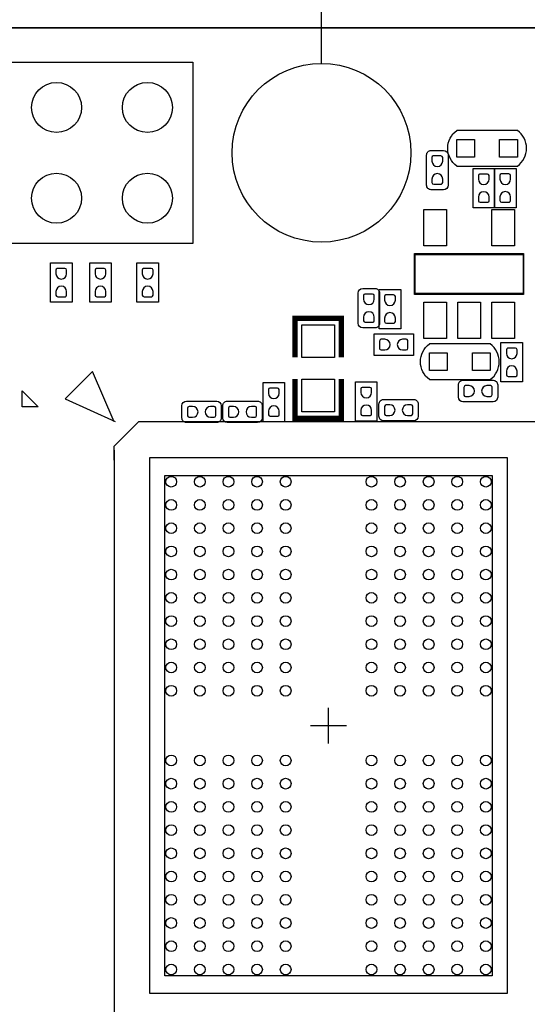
# Model space of a CAD drawing. Extents: x -27 to 80, y -24 to 59.
# Tile 9 of 11: x 46 to 60, y 17 to 45. Entities that reach past the tile are written whole.
import ezdxf

# ---------------------------------------------------------------- set-up
doc = ezdxf.new("R2010")
doc.units = 0
for name, color, linetype in [('BG_LAYOUT-TOP', 85, 'CONTINUOUS'), ('BG_OUTLINE', 1, 'CONTINUOUS'), ('PG_ASSEMBLY_TOP', 111, 'CONTINUOUS'), ('PG_SILKSCREEN_TOP', 92, 'CONTINUOUS'), ('PIN_TOP', 3, 'CONTINUOUS')]:
    doc.layers.add(name, color=color, linetype=linetype)

msp = doc.modelspace()

# ---------------------------------------------------------------- linework, layer by layer
at = {"layer": 'BG_LAYOUT-TOP'}
msp.add_lwpolyline([(54.139389, 43.732907), (54.139389, 49.134395)], dxfattribs=at)
at = {"layer": 'BG_OUTLINE'}
msp.add_lwpolyline([(41.17594, 44.732905), (75.607393, 44.732905, -0.414214), (77.639393, 42.700905), (77.639393, -9.23511, -0.414214), (75.607393, -11.26711), (-9.325788, -11.26711, -0.414214), (-11.357788, -9.23511), (-11.357788, -4.005275)], format="xyb", dxfattribs=at)
msp.add_lwpolyline([(41.17594, 44.732905), (-9.325788, 44.732905, 0.414214), (-11.357788, 42.700905), (-11.357788, 3.425241, 0.414214), (-10.595788, 2.663241), (-10.089947, 2.663241), (-10.089947, -3.243275), (-10.595788, -3.243275, 0.414214), (-11.357788, -4.005275), (-11.357788, -9.23511, 0.414214), (-9.325788, -11.26711), (75.607393, -11.26711, 0.414214), (77.639393, -9.23511), (77.639393, 42.700905, 0.414214), (75.607393, 44.732905)], format="xyb", close=True, dxfattribs=at)
at = {"layer": 'PG_ASSEMBLY_TOP'}
for points in [[(-0.260604, 43.772912), (50.539396, 43.772912), (50.539396, 38.692912), (32.759396, 38.692912)], [(59.621801, 41.859835), (57.921779, 41.859835)], [(57.078905, 40.326285), (57.078905, 41.172384)], [(57.205905, 41.299384), (57.552107, 41.299384)], [(57.679107, 41.172384), (57.679107, 40.326285)], [(57.921779, 40.859837), (59.621801, 40.859837)], [(58.378065, 40.794432), (58.978063, 40.794432)], [(58.378065, 39.694612), (58.378065, 40.794432)], [(58.978063, 40.794432), (58.978063, 39.694612)], [(58.980299, 40.797226), (59.580297, 40.797226)], [(58.980299, 39.697406), (58.980299, 40.797226)], [(59.580297, 40.797226), (59.580297, 39.697406)], [(57.552107, 40.199285), (57.205905, 40.199285)], [(58.978063, 39.694612), (58.378065, 39.694612)], [(59.580297, 39.697406), (58.980299, 39.697406)], [(56.744413, 37.33353), (56.744413, 38.41303), (59.792413, 38.41303), (59.792413, 37.27003), (56.744413, 37.27003), (56.744413, 37.33353)], [(46.561324, 38.149886), (47.161323, 38.149886)], [(46.561324, 37.050066), (46.561324, 38.149886)], [(47.161323, 38.149886), (47.161323, 37.050066)], [(47.655963, 38.149886), (48.255961, 38.149886)], [(47.655963, 37.050066), (47.655963, 38.149886)], [(48.255961, 38.149886), (48.255961, 37.050066)], [(48.976966, 38.149886), (49.576965, 38.149886)], [(48.976966, 37.050066), (48.976966, 38.149886)], [(49.576965, 38.149886), (49.576965, 37.050066)], [(55.166235, 36.462208), (55.166235, 37.308307)], [(55.293235, 37.435307), (55.639437, 37.435307)], [(55.755515, 37.409882), (56.355513, 37.409882)], [(55.755515, 36.310062), (55.755515, 37.409882)], [(55.766437, 37.308307), (55.766437, 36.462208)], [(56.355513, 37.409882), (56.355513, 36.310062)], [(47.161323, 37.050066), (46.561324, 37.050066)], [(48.255961, 37.050066), (47.655963, 37.050066)], [(49.576965, 37.050066), (48.976966, 37.050066)], [(55.639437, 36.335208), (55.293235, 36.335208)], [(55.60949, 35.564801), (55.60949, 36.164799)], [(55.60949, 36.164799), (56.70931, 36.164799)], [(56.355513, 36.310062), (55.755515, 36.310062)], [(56.70931, 36.164799), (56.70931, 35.564801)], [(58.859039, 35.886263), (57.159017, 35.886263)], [(59.160131, 35.920934), (59.760129, 35.920934)], [(59.160131, 34.821114), (59.160131, 35.920934)], [(59.760129, 35.920934), (59.760129, 34.821114)], [(56.70931, 35.564801), (55.60949, 35.564801)], [(52.506855, 34.803588), (53.106853, 34.803588)], [(52.506855, 33.703768), (52.506855, 34.803588)], [(53.106853, 34.803588), (53.106853, 33.703768)], [(55.091305, 34.824416), (55.691303, 34.824416)], [(55.091305, 33.724596), (55.091305, 34.824416)], [(55.691303, 34.824416), (55.691303, 33.724596)], [(57.159017, 34.886265), (58.859039, 34.886265)], [(57.967347, 34.394115), (57.967347, 34.740317)], [(58.094347, 34.867317), (58.940446, 34.867317)], [(59.067446, 34.740317), (59.067446, 34.394115)], [(59.760129, 34.821114), (59.160131, 34.821114)], [(50.362612, 34.282659), (51.208711, 34.282659)], [(51.505333, 34.282863), (52.351432, 34.282863)], [(55.747895, 33.859191), (55.747895, 34.205393)], [(55.874895, 34.332393), (56.720994, 34.332393)], [(56.847994, 34.205393), (56.847994, 33.859191)], [(58.940446, 34.267115), (58.094347, 34.267115)], [(50.235612, 33.809457), (50.235612, 34.155659)], [(51.335711, 34.155659), (51.335711, 33.809457)], [(51.378333, 33.809661), (51.378333, 34.155863)], [(52.478432, 34.155863), (52.478432, 33.809661)], [(51.208711, 33.682457), (50.362612, 33.682457)], [(52.351432, 33.682661), (51.505333, 33.682661)], [(53.106853, 33.703768), (52.506855, 33.703768)], [(55.691303, 33.724596), (55.091305, 33.724596)], [(56.720994, 33.732191), (55.874895, 33.732191)]]:
    msp.add_lwpolyline(points, dxfattribs=at)
for points in [[(57.921677, 40.859939, -0.504928), (57.921677, 41.859733)], [(59.621903, 40.859939, 0.503873), (59.621903, 41.859733)], [(57.078905, 41.172384, -0.414253), (57.205905, 41.299384)], [(57.552107, 41.299384, -0.414174), (57.679107, 41.172384)], [(57.205905, 40.199285, -0.414214), (57.078905, 40.326285)], [(57.679107, 40.326285, -0.414135), (57.552107, 40.199285)], [(55.166235, 37.308307, -0.414135), (55.293235, 37.435307)], [(55.639437, 37.435307, -0.414214), (55.766437, 37.308307)], [(55.293235, 36.335208, -0.414174), (55.166235, 36.462208)], [(55.766437, 36.462208, -0.414253), (55.639437, 36.335208)], [(57.158915, 34.886367, -0.504928), (57.158915, 35.886161)], [(58.859141, 34.886367, 0.503873), (58.859141, 35.886161)], [(57.967347, 34.740317, -0.414214), (58.094347, 34.867317)], [(58.940446, 34.867317, -0.414253), (59.067446, 34.740317)], [(50.235612, 34.155659, -0.414174), (50.362612, 34.282659)], [(51.208711, 34.282659, -0.414135), (51.335711, 34.155659)], [(51.378333, 34.155863, -0.414214), (51.505333, 34.282863)], [(52.351432, 34.282863, -0.414253), (52.478432, 34.155863)], [(55.747895, 34.205393, -0.414214), (55.874895, 34.332393)], [(56.720994, 34.332393, -0.414253), (56.847994, 34.205393)], [(58.094347, 34.267115, -0.414135), (57.967347, 34.394115)], [(59.067446, 34.394115, -0.414174), (58.940446, 34.267115)], [(50.362612, 33.682457, -0.414253), (50.235612, 33.809457)], [(51.335711, 33.809457, -0.414214), (51.208711, 33.682457)], [(51.505333, 33.682661, -0.414135), (51.378333, 33.809661)], [(52.478432, 33.809661, -0.414174), (52.351432, 33.682661)], [(55.874895, 33.732191, -0.414135), (55.747895, 33.859191)], [(56.847994, 33.859191, -0.414174), (56.720994, 33.732191)]]:
    msp.add_lwpolyline(points, format="xyb", dxfattribs=at)
at = {"layer": 'PG_ASSEMBLY_TOP', "const_width": 0.100101}
for points in [[(53.399436, 35.508184), (53.399436, 36.600384), (54.694836, 36.600384), (54.694836, 35.508184)], [(53.399436, 34.898584), (53.399436, 33.806384), (54.694836, 33.806384), (54.694836, 34.898584)]]:
    msp.add_lwpolyline(points, dxfattribs=at)
at = {"layer": 'PG_SILKSCREEN_TOP'}
for points in [[(-0.260604, 43.772912), (50.539396, 43.772912), (50.539396, 38.692912), (32.759396, 38.692912)], [(59.621801, 41.859835), (57.921779, 41.859835)], [(57.921779, 40.859837), (59.621801, 40.859837)], [(56.757113, 37.29543), (56.757113, 38.38763), (59.779713, 38.38763), (59.779713, 37.29543), (56.757113, 37.29543)], [(58.859039, 35.886263), (57.159017, 35.886263)], [(47.732442, 35.109912), (46.970747, 34.347912)], [(48.336454, 33.704022), (47.732442, 35.109912)], [(57.159017, 34.886265), (58.859039, 34.886265)], [(45.764704, 34.569629), (46.212506, 34.121623)], [(45.764704, 34.121623), (45.764704, 34.569629)], [(46.970747, 34.347912), (48.367747, 33.712912)], [(46.212506, 34.121623), (45.764704, 34.121623)], [(49.024845, 33.704022), (48.334447, 33.013904)], [(60.336633, 33.704022), (49.024845, 33.704022)], [(48.334447, 33.013904), (48.334447, 32.63392)], [(48.336733, 32.912507), (48.336454, 16.703802)], [(49.336452, 17.7038), (49.336452, 32.704024)], [(49.336452, 32.704024), (59.336635, 32.704024)], [(59.336635, 32.704024), (59.336635, 17.7038)], [(49.761445, 18.203901), (49.761445, 32.203923)], [(49.761445, 32.203923), (58.911439, 32.203923)], [(58.911439, 32.203923), (58.911439, 18.203901)], [(54.336442, 25.203912), (54.336442, 25.704013)], [(53.836545, 25.203912), (54.336442, 25.203912)], [(54.336442, 25.203912), (54.836543, 25.203912)], [(54.336442, 24.703811), (54.336442, 25.203912)], [(58.911439, 18.203901), (49.761445, 18.203901)], [(59.336635, 17.7038), (49.336452, 17.7038)]]:
    msp.add_lwpolyline(points, dxfattribs=at)
for points in [[(57.921677, 40.859939, -0.504928), (57.921677, 41.859733)], [(59.621903, 40.859939, 0.503873), (59.621903, 41.859733)], [(57.158915, 34.886367, -0.504928), (57.158915, 35.886161)], [(58.859141, 34.886367, 0.503873), (58.859141, 35.886161)]]:
    msp.add_lwpolyline(points, format="xyb", dxfattribs=at)
at = {"layer": 'PG_SILKSCREEN_TOP', "const_width": 0.150089}
for points in [[(53.399436, 35.508184), (53.399436, 36.600384), (54.694836, 36.600384), (54.694836, 35.508184)], [(53.399436, 34.898584), (53.399436, 33.806384), (54.694836, 33.806384), (54.694836, 34.898584)]]:
    msp.add_lwpolyline(points, dxfattribs=at)
at = {"layer": 'PIN_TOP'}
for points in [[(58.421727, 41.609772), (58.421727, 41.1099), (57.921855, 41.1099), (57.921855, 41.609772)], [(59.621725, 41.609772), (59.621725, 41.1099), (59.121853, 41.1099), (59.121853, 41.609772)], [(57.635902, 38.633527), (57.000902, 38.633527), (57.000902, 39.649527), (57.635902, 39.649527)], [(59.535924, 38.633527), (58.900924, 38.633527), (58.900924, 39.649527), (59.535924, 39.649527)], [(57.635902, 36.033532), (57.000902, 36.033532), (57.000902, 37.049532), (57.635902, 37.049532)], [(58.585913, 36.033532), (57.950913, 36.033532), (57.950913, 37.049532), (58.585913, 37.049532)], [(59.535924, 36.033532), (58.900924, 36.033532), (58.900924, 37.049532), (59.535924, 37.049532)], [(54.504336, 36.422584), (54.504336, 35.508184), (53.589936, 35.508184), (53.589936, 36.422584)], [(57.658965, 35.6362), (57.658965, 35.136328), (57.159093, 35.136328), (57.159093, 35.6362)], [(58.858963, 35.6362), (58.858963, 35.136328), (58.359091, 35.136328), (58.359091, 35.6362)], [(54.504336, 34.898584), (54.504336, 33.984184), (53.589936, 33.984184), (53.589936, 34.898584)]]:
    msp.add_lwpolyline(points, close=True, dxfattribs=at)
for points in [[(57.529197, 40.999613), (57.529197, 41.101213, 0.376179), (57.480708, 41.143707), (57.264808, 41.143707, 0.366061), (57.229019, 41.101213), (57.229019, 40.999613, 0.999182)], [(57.229019, 40.499335), (57.229019, 40.397735, 0.376179), (57.277508, 40.355241), (57.493408, 40.355241, 0.366061), (57.529197, 40.397735), (57.529197, 40.499335, 0.999182)], [(58.828153, 40.494661), (58.828153, 40.596261, 0.376179), (58.779664, 40.638755), (58.563764, 40.638755, 0.366061), (58.527975, 40.596261), (58.527975, 40.494661, 0.999182)], [(59.430387, 40.497455), (59.430387, 40.599055, 0.376179), (59.381898, 40.641549), (59.165998, 40.641549, 0.366061), (59.130209, 40.599055), (59.130209, 40.497455, 0.999182)], [(58.527975, 39.994383), (58.527975, 39.892783, 0.376179), (58.576464, 39.850289), (58.792364, 39.850289, 0.366061), (58.828153, 39.892783), (58.828153, 39.994383, 0.999182)], [(59.130209, 39.997177), (59.130209, 39.895577, 0.376179), (59.178698, 39.853083), (59.394598, 39.853083, 0.366061), (59.430387, 39.895577), (59.430387, 39.997177, 0.999182)], [(47.011412, 37.850115), (47.011412, 37.951715, 0.376179), (46.962924, 37.994209), (46.747024, 37.994209, 0.366061), (46.711235, 37.951715), (46.711235, 37.850115, 0.999182)], [(48.106051, 37.850115), (48.106051, 37.951715, 0.376179), (48.057562, 37.994209), (47.841662, 37.994209, 0.366061), (47.805873, 37.951715), (47.805873, 37.850115, 0.999182)], [(49.427054, 37.850115), (49.427054, 37.951715, 0.376179), (49.378565, 37.994209), (49.162665, 37.994209, 0.366061), (49.126877, 37.951715), (49.126877, 37.850115, 0.999182)], [(46.711235, 37.349836), (46.711235, 37.248236, 0.376179), (46.759724, 37.205742), (46.975624, 37.205742, 0.366061), (47.011412, 37.248236), (47.011412, 37.349836, 0.999182)], [(47.805873, 37.349836), (47.805873, 37.248236, 0.376179), (47.854362, 37.205742), (48.070262, 37.205742, 0.366061), (48.106051, 37.248236), (48.106051, 37.349836, 0.999182)], [(49.126877, 37.349836), (49.126877, 37.248236, 0.376179), (49.175365, 37.205742), (49.391265, 37.205742, 0.366061), (49.427054, 37.248236), (49.427054, 37.349836, 0.999182)], [(55.616323, 37.135257), (55.616323, 37.236857, 0.376179), (55.567834, 37.279351), (55.351934, 37.279351, 0.366061), (55.316145, 37.236857), (55.316145, 37.135257, 0.999182)], [(56.205603, 37.110111), (56.205603, 37.211711, 0.376179), (56.157114, 37.254205), (55.941214, 37.254205, 0.366061), (55.905425, 37.211711), (55.905425, 37.110111, 0.999182)], [(55.316145, 36.634979), (55.316145, 36.533379, 0.376179), (55.364634, 36.490885), (55.580534, 36.490885, 0.366061), (55.616323, 36.533379), (55.616323, 36.634979, 0.999182)], [(55.905425, 36.609833), (55.905425, 36.508233, 0.376179), (55.953914, 36.465739), (56.169814, 36.465739, 0.366061), (56.205603, 36.508233), (56.205603, 36.609833, 0.999182)], [(55.909261, 36.014889), (55.807661, 36.014889, 0.376179), (55.765167, 35.9664), (55.765167, 35.7505, 0.366061), (55.807661, 35.714711), (55.909261, 35.714711, 0.999182)], [(56.409539, 35.714711), (56.511139, 35.714711, 0.376179), (56.553633, 35.7632), (56.553633, 35.9791, 0.366061), (56.511139, 36.014889), (56.409539, 36.014889, 0.999182)], [(59.610219, 35.621163), (59.610219, 35.722763, 0.376179), (59.56173, 35.765257), (59.34583, 35.765257, 0.366061), (59.310041, 35.722763), (59.310041, 35.621163, 0.999182)], [(59.310041, 35.120885), (59.310041, 35.019285, 0.376179), (59.35853, 34.976791), (59.57443, 34.976791, 0.366061), (59.610219, 35.019285), (59.610219, 35.120885, 0.999182)], [(52.956943, 34.503817), (52.956943, 34.605417, 0.376179), (52.908454, 34.647911), (52.692554, 34.647911, 0.366061), (52.656765, 34.605417), (52.656765, 34.503817, 0.999182)], [(55.541393, 34.524645), (55.541393, 34.626245, 0.376179), (55.492904, 34.668739), (55.277004, 34.668739, 0.366061), (55.241215, 34.626245), (55.241215, 34.524645, 0.999182)], [(58.267397, 34.717203), (58.165797, 34.717203, 0.376179), (58.123303, 34.668714), (58.123303, 34.452814, 0.366061), (58.165797, 34.417025), (58.267397, 34.417025, 0.999182)], [(58.767675, 34.417025), (58.869275, 34.417025, 0.376179), (58.911769, 34.465514), (58.911769, 34.681414, 0.366061), (58.869275, 34.717203), (58.767675, 34.717203, 0.999182)], [(55.241215, 34.024367), (55.241215, 33.922767, 0.376179), (55.289704, 33.880273), (55.505604, 33.880273, 0.366061), (55.541393, 33.922767), (55.541393, 34.024367, 0.999182)], [(56.047945, 34.182279), (55.946345, 34.182279, 0.376179), (55.903851, 34.13379), (55.903851, 33.91789, 0.366061), (55.946345, 33.882101), (56.047945, 33.882101, 0.999182)], [(56.548223, 33.882101), (56.649823, 33.882101, 0.376179), (56.692317, 33.93059), (56.692317, 34.14649, 0.366061), (56.649823, 34.182279), (56.548223, 34.182279, 0.999182)], [(50.535383, 34.132749), (50.433783, 34.132749, 0.376179), (50.391289, 34.08426), (50.391289, 33.86836, 0.366061), (50.433783, 33.832571), (50.535383, 33.832571, 0.999182)], [(51.035661, 33.832571), (51.137261, 33.832571, 0.376179), (51.179755, 33.88106), (51.179755, 34.09696, 0.366061), (51.137261, 34.132749), (51.035661, 34.132749, 0.999182)], [(51.678383, 34.132749), (51.576783, 34.132749, 0.376179), (51.534289, 34.08426), (51.534289, 33.86836, 0.366061), (51.576783, 33.832571), (51.678383, 33.832571, 0.999182)], [(52.178661, 33.832571), (52.280261, 33.832571, 0.376179), (52.322755, 33.88106), (52.322755, 34.09696, 0.366061), (52.280261, 34.132749), (52.178661, 34.132749, 0.999182)], [(52.656765, 34.003539), (52.656765, 33.901939, 0.376179), (52.705254, 33.859445), (52.921154, 33.859445, 0.366061), (52.956943, 33.901939), (52.956943, 34.003539, 0.999182)]]:
    msp.add_lwpolyline(points, format="xyb", close=True, dxfattribs=at)
for centre, radius in [((54.139389, 41.232912), 2.499995), ((46.729396, 42.502912), 0.699999), ((49.269396, 42.502912), 0.699999), ((46.729396, 39.962912), 0.699999), ((49.269396, 39.962912), 0.699999), ((49.936451, 32.028917), 0.15), ((50.736551, 32.028917), 0.15), ((51.536346, 32.028917), 0.15), ((52.336446, 32.028917), 0.15), ((53.136546, 32.028917), 0.15), ((55.536338, 32.028917), 0.15), ((56.336438, 32.028917), 0.15), ((57.136538, 32.028917), 0.15), ((57.936333, 32.028917), 0.15), ((58.736433, 32.028917), 0.15), ((49.936451, 31.378906), 0.15), ((50.736551, 31.378906), 0.15), ((51.536346, 31.378906), 0.15), ((52.336446, 31.378906), 0.15), ((53.136546, 31.378906), 0.15), ((55.536338, 31.378906), 0.15), ((56.336438, 31.378906), 0.15), ((57.136538, 31.378906), 0.15), ((57.936333, 31.378906), 0.15), ((58.736433, 31.378906), 0.15), ((49.936451, 30.72892), 0.15), ((50.736551, 30.72892), 0.15), ((51.536346, 30.72892), 0.15), ((52.336446, 30.72892), 0.15), ((53.136546, 30.72892), 0.15), ((55.536338, 30.72892), 0.15), ((56.336438, 30.72892), 0.15), ((57.136538, 30.72892), 0.15), ((57.936333, 30.72892), 0.15), ((58.736433, 30.72892), 0.15), ((49.936451, 30.078909), 0.15), ((50.736551, 30.078909), 0.15), ((51.536346, 30.078909), 0.15), ((52.336446, 30.078909), 0.15), ((53.136546, 30.078909), 0.15), ((55.536338, 30.078909), 0.15), ((56.336438, 30.078909), 0.15), ((57.136538, 30.078909), 0.15), ((57.936333, 30.078909), 0.15), ((58.736433, 30.078909), 0.15), ((49.936451, 29.428923), 0.15), ((50.736551, 29.428923), 0.15), ((51.536346, 29.428923), 0.15), ((52.336446, 29.428923), 0.15), ((53.136546, 29.428923), 0.15), ((55.536338, 29.428923), 0.15), ((56.336438, 29.428923), 0.15), ((57.136538, 29.428923), 0.15), ((57.936333, 29.428923), 0.15), ((58.736433, 29.428923), 0.15), ((49.936451, 28.778911), 0.15), ((50.736551, 28.778911), 0.15), ((51.536346, 28.778911), 0.15), ((52.336446, 28.778911), 0.15), ((53.136546, 28.778911), 0.15), ((55.536338, 28.778911), 0.15), ((56.336438, 28.778911), 0.15), ((57.136538, 28.778911), 0.15), ((57.936333, 28.778911), 0.15), ((58.736433, 28.778911), 0.15), ((49.936451, 28.129001), 0.15), ((50.736551, 28.129001), 0.15), ((51.536346, 28.129001), 0.15), ((52.336446, 28.129001), 0.15), ((53.136546, 28.129001), 0.15), ((55.536338, 28.129001), 0.15), ((56.336438, 28.129001), 0.15), ((57.136538, 28.129001), 0.15), ((57.936333, 28.129001), 0.15), ((58.736433, 28.129001), 0.15), ((49.936451, 27.479015), 0.15), ((50.736551, 27.479015), 0.15), ((51.536346, 27.479015), 0.15), ((52.336446, 27.479015), 0.15), ((53.136546, 27.479015), 0.15), ((55.536338, 27.479015), 0.15), ((56.336438, 27.479015), 0.15), ((57.136538, 27.479015), 0.15), ((57.936333, 27.479015), 0.15), ((58.736433, 27.479015), 0.15), ((49.936451, 26.829004), 0.15), ((50.736551, 26.829004), 0.15), ((51.536346, 26.829004), 0.15), ((52.336446, 26.829004), 0.15), ((53.136546, 26.829004), 0.15), ((55.536338, 26.829004), 0.15), ((56.336438, 26.829004), 0.15), ((57.136538, 26.829004), 0.15), ((57.936333, 26.829004), 0.15), ((58.736433, 26.829004), 0.15), ((49.936451, 26.179018), 0.15), ((50.736551, 26.179018), 0.15), ((51.536346, 26.179018), 0.15), ((52.336446, 26.179018), 0.15), ((53.136546, 26.179018), 0.15), ((55.536338, 26.179018), 0.15), ((56.336438, 26.179018), 0.15), ((57.136538, 26.179018), 0.15), ((57.936333, 26.179018), 0.15), ((58.736433, 26.179018), 0.15), ((49.936451, 24.228806), 0.15), ((50.736551, 24.228806), 0.15), ((51.536346, 24.228806), 0.15), ((52.336446, 24.228806), 0.15), ((53.136546, 24.228806), 0.15), ((55.536338, 24.228806), 0.15), ((56.336438, 24.228806), 0.15), ((57.136538, 24.228806), 0.15), ((57.936333, 24.228806), 0.15), ((58.736433, 24.228806), 0.15), ((49.936451, 23.57882), 0.15), ((50.736551, 23.57882), 0.15), ((51.536346, 23.57882), 0.15), ((52.336446, 23.57882), 0.15), ((53.136546, 23.57882), 0.15), ((55.536338, 23.57882), 0.15), ((56.336438, 23.57882), 0.15), ((57.136538, 23.57882), 0.15), ((57.936333, 23.57882), 0.15), ((58.736433, 23.57882), 0.15), ((49.936451, 22.928809), 0.15), ((50.736551, 22.928809), 0.15), ((51.536346, 22.928809), 0.15), ((52.336446, 22.928809), 0.15), ((53.136546, 22.928809), 0.15), ((55.536338, 22.928809), 0.15), ((56.336438, 22.928809), 0.15), ((57.136538, 22.928809), 0.15), ((57.936333, 22.928809), 0.15), ((58.736433, 22.928809), 0.15), ((49.936451, 22.278823), 0.15), ((50.736551, 22.278823), 0.15), ((51.536346, 22.278823), 0.15), ((52.336446, 22.278823), 0.15), ((53.136546, 22.278823), 0.15), ((55.536338, 22.278823), 0.15), ((56.336438, 22.278823), 0.15), ((57.136538, 22.278823), 0.15), ((57.936333, 22.278823), 0.15), ((58.736433, 22.278823), 0.15), ((49.936451, 21.628913), 0.15), ((50.736551, 21.628913), 0.15), ((51.536346, 21.628913), 0.15), ((52.336446, 21.628913), 0.15), ((53.136546, 21.628913), 0.15), ((55.536338, 21.628913), 0.15), ((56.336438, 21.628913), 0.15), ((57.136538, 21.628913), 0.15), ((57.936333, 21.628913), 0.15), ((58.736433, 21.628913), 0.15), ((49.936451, 20.978901), 0.15), ((50.736551, 20.978901), 0.15), ((51.536346, 20.978901), 0.15), ((52.336446, 20.978901), 0.15), ((53.136546, 20.978901), 0.15), ((55.536338, 20.978901), 0.15), ((56.336438, 20.978901), 0.15), ((57.136538, 20.978901), 0.15), ((57.936333, 20.978901), 0.15), ((58.736433, 20.978901), 0.15), ((49.936451, 20.328915), 0.15), ((50.736551, 20.328915), 0.15), ((51.536346, 20.328915), 0.15), ((52.336446, 20.328915), 0.15), ((53.136546, 20.328915), 0.15), ((55.536338, 20.328915), 0.15), ((56.336438, 20.328915), 0.15), ((57.136538, 20.328915), 0.15), ((57.936333, 20.328915), 0.15), ((58.736433, 20.328915), 0.15), ((49.936451, 19.678904), 0.15), ((50.736551, 19.678904), 0.15), ((51.536346, 19.678904), 0.15), ((52.336446, 19.678904), 0.15), ((53.136546, 19.678904), 0.15), ((55.536338, 19.678904), 0.15), ((56.336438, 19.678904), 0.15), ((57.136538, 19.678904), 0.15), ((57.936333, 19.678904), 0.15), ((58.736433, 19.678904), 0.15), ((49.936451, 19.028918), 0.15), ((50.736551, 19.028918), 0.15), ((51.536346, 19.028918), 0.15), ((52.336446, 19.028918), 0.15), ((53.136546, 19.028918), 0.15), ((55.536338, 19.028918), 0.15), ((56.336438, 19.028918), 0.15), ((57.136538, 19.028918), 0.15), ((57.936333, 19.028918), 0.15), ((58.736433, 19.028918), 0.15), ((49.936451, 18.378907), 0.15), ((50.736551, 18.378907), 0.15), ((51.536346, 18.378907), 0.15), ((52.336446, 18.378907), 0.15), ((53.136546, 18.378907), 0.15), ((55.536338, 18.378907), 0.15), ((56.336438, 18.378907), 0.15), ((57.136538, 18.378907), 0.15), ((57.936333, 18.378907), 0.15), ((58.736433, 18.378907), 0.15)]:
    msp.add_circle(centre, radius, dxfattribs=at)

doc.saveas('drawing.dxf')
